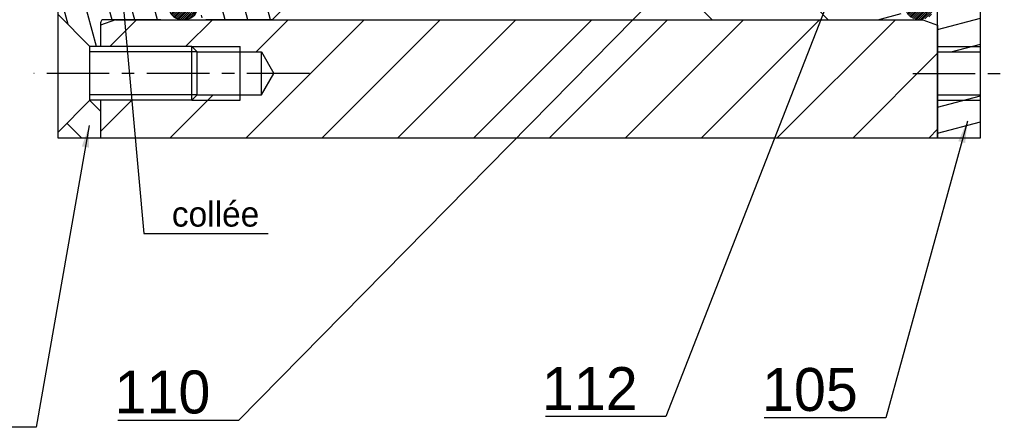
# Model space of a CAD drawing. Extents: x -58 to 1347, y -203 to 217.
# Tile 3 of 10: x 38 to 195, y -113 to -48. Entities that reach past the tile are written whole.
import ezdxf

# ---------------------------------------------------------------- set-up
doc = ezdxf.new("R2010")
doc.units = 0
doc.header["$LTSCALE"] = 8
doc.header["$MEASUREMENT"] = 0
doc.linetypes.add('CENTER', pattern=[2, 1.25, -0.25, 0.25, -0.25])
for name, color, linetype in [('001_GEARBOX_LH', 160, 'CONTINUOUS'), ('003_OUTPUT_SHAFT', 7, 'CONTINUOUS'), ('004_BEARING_HOUSING', 140, 'CONTINUOUS'), ('005_BEARING_HOUSING', 245, 'CONTINUOUS'), ('06', 7, 'CONTINUOUS'), ('AXES', 5, 'CENTER'), ('FIXINGS', 70, 'CONTINUOUS'), ('HACHURES', 5, 'CONTINUOUS')]:
    doc.layers.add(name, color=color, linetype=linetype)
doc.styles.get("Standard").update_dxf_attribs({"font": 'txt', "height": 4})
doc.styles.add('STYLE1', font='romans.shx')
doc.dimstyles.new('FOCAS1', dxfattribs={"dimtxt": 3.5, "dimasz": 3.5, "dimexe": 1, "dimexo": 1, "dimgap": 1, "dimtad": 1, "dimdec": 7, "dimtxsty": 'STYLE1', "dimcen": 0, "dimclre": 256, "dimclrt": 4, "dimazin": 3, "dimtfac": 1, "dimtdec": 4, "dimtofl": 0, "dimtmove": 0, "dimatfit": 3, "dimtolj": 1})
pattern_1 = [(45, (-386.9364, -279.31877), (-0.151674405, 0.151674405), [])]

msp = doc.modelspace()

# ---------------------------------------------------------------- hatches: boundary and pattern name
at = {"layer": '004_BEARING_HOUSING'}
h = msp.add_hatch(dxfattribs=at)
h.set_pattern_fill('_U', scale=5.148, angle=315, style=0, pattern_type=0)
h.set_pattern_definition([(315, (-417, -279.319), (3.640186, 3.640186), [])])
h.paths.add_polyline_path([(50.97, -61.15), (49.26, -61.15), (44.11, -66.3), (44.11, -67.16), (50.97, -67.16)])
at = {"layer": 'HACHURES'}
h = msp.add_hatch(dxfattribs=at)
h.set_pattern_fill('_U', color=256, scale=3.5, angle=285, style=0, pattern_type=0)
h.set_pattern_definition([(285, (0, 0), (3.38074, 0.90587), [])])
h.paths.add_polyline_path([(55.78, -3.67, -0.414214), (56.12, -4.01), (56.12, -8.81), (69.33, -8.81), (69.33, -4.18), (69.33, -4.01, -0.414214), (69.68, -3.67), (78.43, -3.67), (80.14, -3.21), (80.14, -1.95), (78.43, -0.23), (67.79, -0.23, 0.414214), (67.1, -0.92), (67.1, -2.29, -0.414214), (65.73, -3.67), (62.64, -3.67, -0.414214), (61.27, -2.29), (61.27, -0.92, 0.414214), (60.58, -0.23), (51.49, -0.23, -0.414214), (50.97, 0.28), (50.97, 1.48), (50.11, 2.34), (44.11, 2.34), (44.11, -3.21), (45.82, -3.67)])
h.paths.add_polyline_path([(56.12, -39.7), (56.12, -44.34), (56.12, -44.51, -0.414214), (55.78, -44.85), (45.82, -44.85), (44.11, -45.31), (44.11, -47.42), (49.26, -52.57), (50.97, -52.57), (50.97, -48.8, -0.414214), (51.49, -48.28), (60.58, -48.28, 0.414214), (61.27, -47.6), (61.27, -46.22, -0.414214), (62.64, -44.85), (65.73, -44.85, -0.414214), (67.1, -46.22), (67.1, -47.6, 0.414214), (67.79, -48.28), (78.43, -48.28), (80.14, -46.57), (80.14, -45.31), (78.43, -44.85), (69.85, -44.85), (69.68, -44.85, -0.414214), (69.33, -44.51), (69.33, -39.7)])
h = msp.add_hatch(dxfattribs=at)
h.set_pattern_fill('ANSI31', color=256, scale=1.716, style=0)
h.set_pattern_definition(pattern_1)
edge = h.paths.add_edge_path()
edge.add_ellipse((64.19, -1.95), major_axis=(-2.2, 0), ratio=0.779625, start_angle=0, end_angle=360)
edge = h.paths.add_edge_path()
edge.add_ellipse((64.19, -46.57), major_axis=(-2.2, 0), ratio=0.779625, start_angle=0, end_angle=360, ccw=False)
h = msp.add_hatch(dxfattribs=at)
h.set_pattern_fill('ANSI31', color=256, scale=1.716, style=0)
h.set_pattern_definition(pattern_1)
edge = h.paths.add_edge_path()
edge.add_ellipse((181.9, -1.95), major_axis=(-2.2, 0), ratio=0.779625, start_angle=0, end_angle=360)
edge = h.paths.add_edge_path()
edge.add_ellipse((181.9, -46.57), major_axis=(-2.2, 0), ratio=0.779625, start_angle=0, end_angle=360, ccw=False)

# ---------------------------------------------------------------- linework, layer by layer
at = {"layer": '001_GEARBOX_LH', "color": 7}
for p, q in [((53.33, -48.28), (50.97, -49.14)), ((50.97, -48.8), (50.97, -52.57)), ((53.33, -48.28), (182.46, -48.28)), ((182.46, -48.28), (184.82, -49.14)), ((184.82, -49.14), (184.82, -67.16)), ((66.42, -53.43), (76.71, -53.43)), ((73.28, -61.15), (73.28, -52.57)), ((76.71, -60.29), (76.71, -53.43)), ((76.71, -53.43), (78.69, -56.86)), ((76.71, -60.29), (78.69, -56.86)), ((50.97, -61.15), (50.97, -67.16)), ((66.42, -60.29), (76.71, -60.29)), ((50.97, -67.16), (191.68, -67.16))]:
    msp.add_line(p, q, dxfattribs=at)
at = {"layer": '001_GEARBOX_LH', "color": 5}
for p, q in [((65.56, -52.57), (73.28, -52.57)), ((65.56, -61.15), (73.28, -61.15))]:
    msp.add_line(p, q, dxfattribs=at)
at = {"layer": '004_BEARING_HOUSING', "color": 7}
for p, q in [((44.11, -36.27), (44.11, -67.16)), ((78.43, -48.28), (80.14, -46.57)), ((50.97, -48.8), (50.97, -52.57)), ((60.58, -48.28), (51.49, -48.28)), ((78.43, -48.28), (67.79, -48.28)), ((50.97, -61.15), (50.97, -67.16)), ((44.11, -67.16), (50.97, -67.16))]:
    msp.add_line(p, q, dxfattribs=at)
msp.add_arc((51.49, -48.8), 0.515, 90, 180, dxfattribs=at)
at = {"layer": '005_BEARING_HOUSING', "color": 7}
for p, q in [((191.68, -67.16), (191.68, 18.64)), ((165.6, -46.57), (167.32, -48.28)), ((184.82, -67.16), (184.82, -46.22)), ((167.32, -48.28), (178.3, -48.28)), ((184.82, -53.43), (191.68, -53.43)), ((184.82, -60.29), (191.68, -60.29)), ((184.82, -67.16), (191.68, -67.16))]:
    msp.add_line(p, q, dxfattribs=at)
at = {"layer": '005_BEARING_HOUSING', "color": 5}
for p, q in [((184.82, -52.57), (191.68, -52.57)), ((184.82, -61.15), (191.68, -61.15))]:
    msp.add_line(p, q, dxfattribs=at)
at = {"layer": 'AXES', "linetype": 'CENTER'}
for p, q in [((135.13, -34.63), (148.78, -48.28)), ((84.36, -56.86), (40.31, -56.86)), ((180.84, -56.86), (195.48, -56.86))]:
    msp.add_line(p, q, dxfattribs=at)
at = {"layer": 'FIXINGS', "color": 7}
for p, q in [((44.11, -47.42), (44.11, -66.3)), ((49.26, -52.57), (44.11, -47.42)), ((65.56, -52.57), (49.26, -52.57)), ((49.26, -61.15), (49.26, -52.57)), ((65.56, -61.15), (65.56, -52.57)), ((65.56, -52.57), (66.42, -53.43)), ((66.42, -60.29), (66.42, -53.43)), ((49.26, -61.15), (44.11, -66.3)), ((65.56, -61.15), (49.26, -61.15)), ((66.42, -60.29), (65.56, -61.15))]:
    msp.add_line(p, q, dxfattribs=at)
at = {"layer": 'FIXINGS', "color": 5}
for p, q in [((66.42, -53.43), (49.26, -53.43)), ((66.42, -60.29), (49.26, -60.29))]:
    msp.add_line(p, q, dxfattribs=at)
at = {"layer": 'FIXINGS', "color": 7, "extrusion": (0, 0, -1)}
msp.add_ellipse((64.19, -46.57), major_axis=(-2.2, 0), ratio=0.779625, dxfattribs=at)
at = {"layer": 'HACHURES'}
for p, q in [((52.43, -52.57), (56.72, -48.28)), ((64.56, -52.57), (68.85, -48.28)), ((74.24, -67.16), (93.12, -48.28)), ((75.84, -53.43), (80.98, -48.28)), ((86.38, -67.16), (105.25, -48.28)), ((98.51, -67.16), (117.39, -48.28)), ((110.64, -67.16), (129.52, -48.28)), ((122.78, -67.16), (141.65, -48.28)), ((134.91, -67.16), (153.79, -48.28)), ((147.05, -67.16), (165.92, -48.28)), ((159.18, -67.16), (178.06, -48.28)), ((175.27, -48.28), (178.99, -47.29)), ((184.82, -49.86), (191.68, -48.02)), ((186.97, -53.43), (191.68, -52.17)), ((171.31, -67.16), (184.82, -53.65)), ((50.97, -66.16), (55.98, -61.15)), ((62.11, -67.16), (68.97, -60.29)), ((184.82, -62.29), (191.68, -60.45)), ((183.45, -67.16), (184.82, -65.79)), ((184.82, -66.43), (191.68, -64.59))]:
    msp.add_line(p, q, dxfattribs=at)

# ---------------------------------------------------------------- texts
at = {"layer": '06', "color": 7, "char_height": 6.864, "attachment_point": 6}
for s, insert in [('\\A1;112', (136.86, -107.26)), ('\\A1;105', (172.05, -107.45)), ('\\A1;110', (68.52, -107.85))]:
    msp.add_mtext(s, dxfattribs=dict(at, insert=insert))
at = {"layer": 'HACHURES', "color": 7, "insert": (62.37, -79.39), "char_height": 4, "attachment_point": 4}
msp.add_mtext('\\A1;collée', dxfattribs=at)

# ---------------------------------------------------------------- leaders
at = {"layer": '003_OUTPUT_SHAFT', "color": 5, "annotation_type": 0, "has_hookline": 1, "hookline_direction": 1, "text_width": 14.81}
msp.add_leader([(49.15, -65.2), (40.68, -113.41), (37.18, -113.41)], dimstyle='FOCAS1', override={"dimtxsty": 'STANDARD', "dimclrt": 7}, dxfattribs=at)
at = {"layer": '06', "color": 5, "annotation_type": 0, "has_hookline": 1, "hookline_direction": 1}
for points, text_width in [([(170.94, -35.93), (141.36, -111.7), (137.86, -111.7)], 14.76), ([(147.3, -36.91), (73.02, -112.36), (69.52, -112.36)], 14.77), ([(189.6, -64.48), (176.55, -111.96), (173.05, -111.96)], 14.95)]:
    msp.add_leader(points, dimstyle='FOCAS1', override={"dimtxsty": 'STANDARD', "dimclrt": 7}, dxfattribs=dict(at, text_width=text_width))
at = {"layer": 'HACHURES', "annotation_type": 0, "has_hookline": 1, "hookline_direction": 0, "text_width": 15.4}
msp.add_leader([(53.63, -35.1), (57.87, -82.45), (61.37, -82.45)], dimstyle='FOCAS1', override={"dimtxsty": 'STANDARD', "dimclrt": 7}, dxfattribs=at)

doc.saveas('drawing.dxf')
